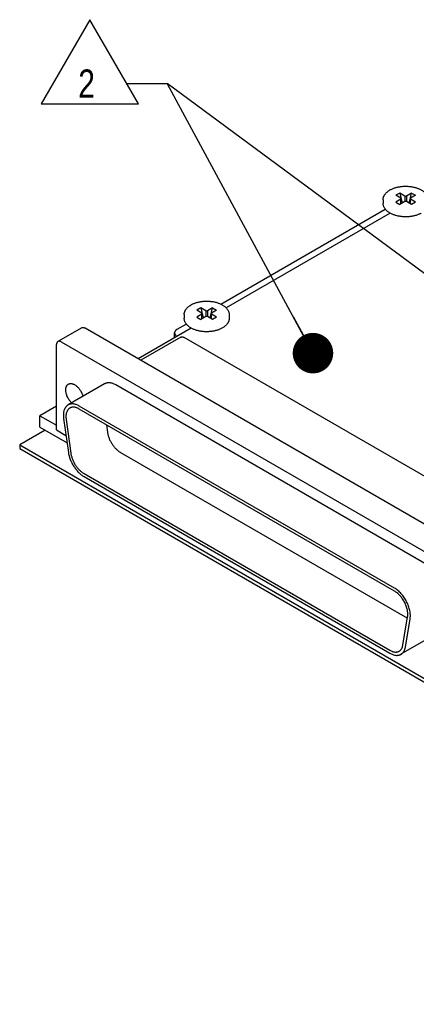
# Model space of a CAD drawing. Header units: inches. Extents: x 0 to 34, y 0 to 22.
# Tile 11 of 21: x 23 to 24.8, y 4.9 to 9.3. Entities that reach past the tile are written whole.
import ezdxf

# ---------------------------------------------------------------- set-up
doc = ezdxf.new("R2010")
doc.units = ezdxf.units.IN
doc.header["$LTSCALE"] = 1.87
doc.header["$MEASUREMENT"] = 0
doc.layers.get('0').update_dxf_attribs({"linetype": 'CONTINUOUS'})
doc.layers.add('DETAIL', color=7, linetype='CONTINUOUS')
doc.styles.get("Standard").update_dxf_attribs({"font": 'txt', "width": 0.8})
doc.dimstyles.get("Standard").update_dxf_attribs({"dimtxt": 0.125, "dimasz": 0.18, "dimexe": 0.18, "dimexo": 0.0625, "dimgap": 0.09, "dimtad": 0, "dimtih": 1, "dimtoh": 1, "dimdec": 3, "dimzin": 4, "dimdsep": 46, "dimtxsty": 'STANDARD', "dimblk": '_FILLED', "dimblk1": '_FILLED', "dimblk2": '_FILLED', "dimcen": 0.09, "dimadec": 0, "dimazin": 0, "dimtol": 1, "dimtp": 0.01, "dimtm": 0.01, "dimtfac": 1, "dimtdec": 3, "dimtofl": 0, "dimtmove": 0, "dimatfit": 3, "dimldrblk": '_FILLED', "dimfxl": 1, "dimtolj": 1, "dimtzin": 4, "dimarcsym": 0})

# ---------------------------------------------------------------- blocks, each defined once
blk = doc.blocks.new('_FILLED')
at = {"color": 0, "linetype": 'BYBLOCK'}
blk.add_solid([(0, 0), (-1, 0.174), (-1, -0.174)], dxfattribs=at)
blk = doc.blocks.new('FLAG_TRIANGLE_BL3', base_point=(23.4197, 9.0705))
at = {"layer": 'DETAIL', "color": 2, "linetype": 'CONTINUOUS'}
for p, q in [((23.3559, 9.2578), (23.1396, 8.8832)), ((23.5722, 8.8832), (23.3559, 9.2578)), ((23.5198, 8.974), (23.6998, 8.974)), ((23.1396, 8.8832), (23.5722, 8.8832))]:
    blk.add_line(p, q, dxfattribs=at)
at = {"layer": 'DETAIL', "color": 2, "linetype": 'CONTINUOUS', "width": 0.8}
blk.add_text('2', height=0.125, dxfattribs=at).set_placement((23.3042, 8.9115))

msp = doc.modelspace()

# ---------------------------------------------------------------- linework, layer by layer
at = {"color": 7, "linetype": 'CONTINUOUS'}
for p, q in [((24.6601, 8.4578), (24.6601, 8.4414)), ((24.7336, 8.4874), (24.7159, 8.4772)), ((24.7388, 8.4639), (24.7159, 8.4772)), ((24.7388, 8.4598), (24.7159, 8.4466)), ((24.7159, 8.4466), (24.7336, 8.4363)), ((24.7336, 8.4874), (24.7446, 8.4427)), ((24.7565, 8.4741), (24.7336, 8.4874)), ((24.7565, 8.4496), (24.7336, 8.4363)), ((24.7388, 8.4394), (24.7388, 8.4639)), ((24.7565, 8.4741), (24.7565, 8.4496)), ((24.7565, 8.4741), (24.7636, 8.4741)), ((24.7636, 8.4496), (24.7565, 8.4496)), ((24.7866, 8.4874), (24.7636, 8.4741)), ((24.7636, 8.4741), (24.7636, 8.4496)), ((24.7866, 8.4363), (24.7636, 8.4496)), ((24.7755, 8.4427), (24.7866, 8.4874)), ((24.8043, 8.4772), (24.7813, 8.4639)), ((24.7813, 8.4394), (24.7813, 8.4639)), ((24.8043, 8.4466), (24.7813, 8.4598)), ((24.7866, 8.4874), (24.8043, 8.4772)), ((24.8043, 8.4466), (24.7866, 8.4363)), ((23.9381, 7.9938), (24.6694, 8.416)), ((24.6915, 8.3977), (23.9624, 7.9768)), ((23.8489, 7.9767), (23.8312, 7.9664)), ((23.8542, 7.9532), (23.8312, 7.9664)), ((23.8489, 7.9767), (23.86, 7.932)), ((23.8719, 7.9634), (23.8489, 7.9767)), ((23.9019, 7.9767), (23.879, 7.9634)), ((23.8909, 7.932), (23.9019, 7.9767)), ((23.9196, 7.9664), (23.8967, 7.9532)), ((23.9019, 7.9767), (23.9196, 7.9664)), ((23.7754, 7.9471), (23.7754, 7.9307)), ((23.8542, 7.9491), (23.8312, 7.9358)), ((23.8312, 7.9358), (23.8489, 7.9256)), ((23.8719, 7.9389), (23.8489, 7.9256)), ((23.8542, 7.9287), (23.8542, 7.9532)), ((23.8719, 7.9634), (23.8719, 7.9389)), ((23.8719, 7.9634), (23.879, 7.9634)), ((23.879, 7.9389), (23.8719, 7.9389)), ((23.879, 7.9634), (23.879, 7.9389)), ((23.9019, 7.9256), (23.879, 7.9389)), ((23.8967, 7.9287), (23.8967, 7.9532)), ((23.9196, 7.9358), (23.8967, 7.9491)), ((23.9196, 7.9358), (23.9019, 7.9256)), ((23.9754, 7.9471), (23.9754, 7.9307)), ((23.3197, 7.8885), (23.2136, 7.8272)), ((25.222, 6.7973), (23.3347, 7.887)), ((23.8069, 7.887), (23.5708, 7.7506)), ((23.7442, 7.8819), (23.7847, 7.9053)), ((23.7606, 7.847), (23.5822, 7.7441)), ((23.7326, 7.8441), (23.7326, 7.8658)), ((25.2591, 6.989), (23.7756, 7.8456)), ((23.2074, 7.4347), (23.2074, 7.8135)), ((23.2286, 7.8258), (25.1159, 6.7361)), ((23.4215, 7.6394), (23.2589, 7.5455)), ((24.873, 6.8253), (23.4715, 7.6345)), ((23.2074, 7.5408), (23.1332, 7.4979)), ((24.7104, 6.7314), (23.3089, 7.5406)), ((24.7104, 6.7183), (23.3089, 7.5275)), ((23.1332, 7.4473), (23.1332, 7.4979)), ((23.1332, 7.4979), (23.2074, 7.4551)), ((23.2393, 7.485), (23.2603, 7.3348)), ((23.1332, 7.4473), (23.2544, 7.3774)), ((23.2504, 7.4808), (23.2715, 7.3306)), ((23.4294, 7.4579), (23.4341, 7.4245)), ((23.1571, 7.4335), (23.0439, 7.3682)), ((23.2074, 7.4347), (23.2497, 7.4102)), ((23.0439, 7.3682), (23.0439, 7.3518)), ((23.0439, 7.3682), (27.3218, 4.898)), ((23.0439, 7.3518), (27.3218, 4.8817)), ((23.4926, 7.3341), (24.7678, 6.5978)), ((23.33, 7.2402), (24.6893, 6.4553)), ((23.33, 7.2271), (24.6893, 6.4423)), ((24.7478, 6.4782), (24.7689, 6.604)), ((24.7589, 6.4695), (24.78, 6.5953)), ((24.9019, 6.5312), (24.7393, 6.4373))]:
    msp.add_line(p, q, dxfattribs=at)
for points, knots in [([(24.6601, 8.4578), (24.6601, 8.4588), (24.6602, 8.4609), (24.6605, 8.464), (24.6612, 8.467), (24.6621, 8.4701), (24.6633, 8.473), (24.6647, 8.476), (24.6663, 8.4788), (24.6688, 8.4826), (24.6725, 8.4871), (24.6777, 8.4921), (24.6837, 8.4968), (24.6881, 8.4996), (24.6904, 8.5009)], [0, 0, 0, 0, 0.056064, 0.112297, 0.16888, 0.225977, 0.283756, 0.342374, 0.401979, 0.46271, 0.58796, 0.718978, 0.856255, 1, 1, 1, 1]), ([(24.6904, 8.5009), (24.6922, 8.5019), (24.6958, 8.5039), (24.7016, 8.5065), (24.7076, 8.5089), (24.7139, 8.511), (24.7205, 8.5129), (24.7272, 8.5144), (24.7341, 8.5157), (24.7412, 8.5166), (24.7484, 8.5173), (24.7556, 8.5176), (24.7628, 8.5177), (24.7701, 8.5174), (24.7773, 8.5168), (24.7844, 8.5159), (24.7913, 8.5147), (24.7981, 8.5132), (24.8047, 8.5115), (24.8111, 8.5094), (24.8172, 8.5071), (24.823, 8.5045), (24.8285, 8.5017), (24.8336, 8.4986), (24.8384, 8.4953), (24.8427, 8.4918), (24.8466, 8.4881), (24.8501, 8.4842), (24.8531, 8.4801), (24.8556, 8.4758), (24.8576, 8.4715), (24.859, 8.467), (24.8599, 8.4624), (24.8601, 8.4593), (24.8601, 8.4578)], [0, 0, 0, 0, 0.03062, 0.062182, 0.094636, 0.127916, 0.161941, 0.196618, 0.231845, 0.267511, 0.303499, 0.339688, 0.375955, 0.412173, 0.448219, 0.48397, 0.519309, 0.554124, 0.588309, 0.62177, 0.654423, 0.686198, 0.71704, 0.746913, 0.775801, 0.803707, 0.830662, 0.856718, 0.881955, 0.906474, 0.930395, 0.953857, 0.977007, 1, 1, 1, 1]), ([(24.8297, 8.3983), (24.828, 8.3973), (24.8243, 8.3954), (24.8186, 8.3927), (24.8125, 8.3903), (24.8062, 8.3882), (24.7997, 8.3864), (24.7929, 8.3848), (24.786, 8.3836), (24.7789, 8.3826), (24.7718, 8.3819), (24.7645, 8.3816), (24.7573, 8.3816), (24.7501, 8.3818), (24.7429, 8.3824), (24.7358, 8.3833), (24.7288, 8.3845), (24.722, 8.386), (24.7154, 8.3878), (24.709, 8.3898), (24.7029, 8.3921), (24.6971, 8.3947), (24.6916, 8.3975), (24.6865, 8.4006), (24.6818, 8.4039), (24.6774, 8.4074), (24.6735, 8.4112), (24.67, 8.4151), (24.667, 8.4191), (24.6645, 8.4234), (24.6626, 8.4278), (24.6611, 8.4323), (24.6603, 8.4368), (24.6601, 8.4399), (24.6601, 8.4414)], [0, 0, 0, 0, 0.03062, 0.062182, 0.094636, 0.127916, 0.161941, 0.196618, 0.231845, 0.267511, 0.303499, 0.339688, 0.375955, 0.412173, 0.448219, 0.48397, 0.519309, 0.554124, 0.588309, 0.62177, 0.654423, 0.686198, 0.71704, 0.746913, 0.775801, 0.803707, 0.830662, 0.856718, 0.881955, 0.906474, 0.930395, 0.953857, 0.977007, 1, 1, 1, 1]), ([(23.7754, 7.9471), (23.7754, 7.9481), (23.7755, 7.9502), (23.7759, 7.9532), (23.7765, 7.9563), (23.7775, 7.9593), (23.7786, 7.9623), (23.78, 7.9652), (23.7816, 7.9681), (23.7841, 7.9719), (23.7878, 7.9764), (23.7931, 7.9814), (23.7991, 7.9861), (23.8035, 7.9889), (23.8057, 7.9902)], [0, 0, 0, 0, 0.056064, 0.112297, 0.16888, 0.225977, 0.283756, 0.342374, 0.401979, 0.46271, 0.58796, 0.718978, 0.856255, 1, 1, 1, 1]), ([(23.8057, 7.9902), (23.8075, 7.9912), (23.8112, 7.9932), (23.8169, 7.9958), (23.8229, 7.9982), (23.8293, 8.0003), (23.8358, 8.0021), (23.8426, 8.0037), (23.8495, 8.0049), (23.8566, 8.0059), (23.8637, 8.0066), (23.8709, 8.0069), (23.8782, 8.0069), (23.8854, 8.0067), (23.8926, 8.0061), (23.8997, 8.0052), (23.9067, 8.004), (23.9135, 8.0025), (23.9201, 8.0008), (23.9264, 7.9987), (23.9326, 7.9964), (23.9384, 7.9938), (23.9438, 7.991), (23.949, 7.9879), (23.9537, 7.9846), (23.9581, 7.9811), (23.962, 7.9774), (23.9655, 7.9734), (23.9685, 7.9694), (23.971, 7.9651), (23.9729, 7.9607), (23.9744, 7.9562), (23.9752, 7.9517), (23.9754, 7.9486), (23.9754, 7.9471)], [0, 0, 0, 0, 0.03062, 0.062182, 0.094636, 0.127916, 0.161941, 0.196618, 0.231845, 0.267511, 0.303499, 0.339688, 0.375955, 0.412173, 0.448219, 0.48397, 0.519309, 0.554124, 0.588309, 0.62177, 0.654423, 0.686198, 0.71704, 0.746913, 0.775801, 0.803707, 0.830662, 0.856718, 0.881955, 0.906474, 0.930395, 0.953857, 0.977007, 1, 1, 1, 1]), ([(23.9451, 7.8876), (23.9433, 7.8866), (23.9397, 7.8846), (23.9339, 7.882), (23.9279, 7.8796), (23.9216, 7.8775), (23.915, 7.8757), (23.9083, 7.8741), (23.9013, 7.8728), (23.8943, 7.8719), (23.8871, 7.8712), (23.8799, 7.8709), (23.8726, 7.8709), (23.8654, 7.8711), (23.8582, 7.8717), (23.8511, 7.8726), (23.8442, 7.8738), (23.8374, 7.8753), (23.8308, 7.877), (23.8244, 7.8791), (23.8183, 7.8814), (23.8125, 7.884), (23.807, 7.8868), (23.8019, 7.8899), (23.7971, 7.8932), (23.7928, 7.8967), (23.7888, 7.9004), (23.7854, 7.9043), (23.7824, 7.9084), (23.7799, 7.9127), (23.7779, 7.9171), (23.7765, 7.9215), (23.7756, 7.9261), (23.7754, 7.9292), (23.7754, 7.9307)], [0, 0, 0, 0, 0.03062, 0.062182, 0.094636, 0.127916, 0.161941, 0.196618, 0.231845, 0.267511, 0.303499, 0.339688, 0.375955, 0.412173, 0.448219, 0.48397, 0.519309, 0.554124, 0.588309, 0.62177, 0.654423, 0.686198, 0.71704, 0.746913, 0.775801, 0.803707, 0.830662, 0.856718, 0.881955, 0.906474, 0.930395, 0.953857, 0.977007, 1, 1, 1, 1]), ([(23.9754, 7.9307), (23.9754, 7.9297), (23.9753, 7.9276), (23.9749, 7.9245), (23.9743, 7.9215), (23.9734, 7.9185), (23.9722, 7.9155), (23.9708, 7.9126), (23.9692, 7.9097), (23.9667, 7.9059), (23.963, 7.9014), (23.9578, 7.8964), (23.9518, 7.8917), (23.9474, 7.8889), (23.9451, 7.8876)], [0, 0, 0, 0, 0.056064, 0.112297, 0.16888, 0.225977, 0.283756, 0.342374, 0.401979, 0.46271, 0.58796, 0.718978, 0.856255, 1, 1, 1, 1]), ([(23.3197, 7.8885), (23.3202, 7.8888), (23.3212, 7.8893), (23.3229, 7.8897), (23.3247, 7.8899), (23.3266, 7.8899), (23.3286, 7.8895), (23.3306, 7.8889), (23.3327, 7.8881), (23.334, 7.8874), (23.3347, 7.887)], [0, 0, 0, 0, 0.10801, 0.218057, 0.331993, 0.45135, 0.57727, 0.710495, 0.85139, 1, 1, 1, 1]), ([(23.7442, 7.8819), (23.7433, 7.8814), (23.7416, 7.8803), (23.7393, 7.8785), (23.7373, 7.8766), (23.7356, 7.8746), (23.7343, 7.8725), (23.7335, 7.8707), (23.733, 7.8692), (23.7328, 7.8681), (23.7327, 7.8669), (23.7326, 7.8662), (23.7326, 7.8658)], [0, 0, 0, 0, 0.148577, 0.289443, 0.422641, 0.548537, 0.667873, 0.78179, 0.837226, 0.89191, 0.946084, 1, 1, 1, 1]), ([(23.7326, 7.8658), (23.7326, 7.8651), (23.7327, 7.8637), (23.7333, 7.8615), (23.7342, 7.8594), (23.7354, 7.8574), (23.7369, 7.8554), (23.7388, 7.8536), (23.7409, 7.8518), (23.7425, 7.8508), (23.7433, 7.8502)], [0, 0, 0, 0, 0.108906, 0.219713, 0.334162, 0.453716, 0.579489, 0.712234, 0.852364, 1, 1, 1, 1]), ([(23.7606, 7.847), (23.7611, 7.8473), (23.7621, 7.8478), (23.7638, 7.8483), (23.7656, 7.8485), (23.7675, 7.8484), (23.7695, 7.8481), (23.7715, 7.8475), (23.7736, 7.8467), (23.7749, 7.846), (23.7756, 7.8456)], [0, 0, 0, 0, 0.10801, 0.218057, 0.331993, 0.45135, 0.57727, 0.710495, 0.85139, 1, 1, 1, 1]), ([(23.2136, 7.8272), (23.2131, 7.827), (23.2122, 7.8263), (23.2109, 7.8251), (23.2099, 7.8236), (23.209, 7.8219), (23.2083, 7.8201), (23.2078, 7.818), (23.2075, 7.8158), (23.2074, 7.8143), (23.2074, 7.8135)], [0, 0, 0, 0, 0.108013, 0.218062, 0.332, 0.451358, 0.577277, 0.710501, 0.851393, 1, 1, 1, 1]), ([(23.2286, 7.8258), (23.228, 7.8261), (23.2266, 7.8269), (23.2245, 7.8277), (23.2225, 7.8283), (23.2206, 7.8286), (23.2187, 7.8287), (23.2169, 7.8285), (23.2152, 7.828), (23.2141, 7.8275), (23.2136, 7.8272)], [0, 0, 0, 0, 0.14861, 0.289505, 0.42273, 0.54865, 0.668007, 0.781943, 0.89199, 1, 1, 1, 1]), ([(23.2488, 7.6124), (23.2488, 7.6139), (23.2489, 7.6168), (23.2495, 7.6209), (23.2504, 7.6247), (23.2517, 7.6282), (23.2531, 7.6308), (23.2544, 7.6327), (23.2554, 7.634), (23.2566, 7.6352), (23.2578, 7.6363), (23.259, 7.6372), (23.2599, 7.6378), (23.2604, 7.6381)], [0, 0, 0, 0, 0.148566, 0.289421, 0.422608, 0.548494, 0.66782, 0.725403, 0.781809, 0.83724, 0.89192, 0.946089, 1, 1, 1, 1]), ([(23.2604, 7.6381), (23.261, 7.6384), (23.2622, 7.639), (23.2641, 7.6398), (23.2661, 7.6403), (23.2682, 7.6406), (23.2704, 7.6407), (23.2726, 7.6407), (23.2749, 7.6404), (23.2773, 7.6399), (23.2797, 7.6392), (23.283, 7.6381), (23.2872, 7.6361), (23.2921, 7.6331), (23.297, 7.6294), (23.3017, 7.625), (23.3063, 7.6202), (23.3105, 7.6148), (23.3145, 7.6091), (23.318, 7.6031), (23.321, 7.5968), (23.3236, 7.5905), (23.3249, 7.5861), (23.3255, 7.584)], [0, 0, 0, 0, 0.021477, 0.043121, 0.065091, 0.087537, 0.11059, 0.134363, 0.158949, 0.184418, 0.210822, 0.238193, 0.295849, 0.357351, 0.422422, 0.490623, 0.56139, 0.634066, 0.70793, 0.782221, 0.856165, 0.929001, 1, 1, 1, 1]), ([(23.4715, 7.6345), (23.4693, 7.6358), (23.4648, 7.6381), (23.4579, 7.641), (23.4512, 7.6429), (23.4446, 7.644), (23.4393, 7.6442), (23.4352, 7.6439), (23.4322, 7.6434), (23.4294, 7.6428), (23.4267, 7.6419), (23.424, 7.6408), (23.4223, 7.6399), (23.4215, 7.6394)], [0, 0, 0, 0, 0.148569, 0.289427, 0.422615, 0.548501, 0.667827, 0.72541, 0.781814, 0.837244, 0.891923, 0.946091, 1, 1, 1, 1]), ([(23.2747, 7.5546), (23.2727, 7.5566), (23.269, 7.5607), (23.264, 7.5674), (23.2596, 7.5746), (23.2558, 7.5821), (23.2532, 7.5886), (23.2516, 7.5938), (23.2506, 7.5977), (23.2498, 7.6015), (23.2492, 7.6052), (23.2489, 7.6089), (23.2488, 7.6113), (23.2488, 7.6124)], [0, 0, 0, 0, 0.125891, 0.255394, 0.386577, 0.517428, 0.64595, 0.70876, 0.770296, 0.830357, 0.888761, 0.945352, 1, 1, 1, 1]), ([(23.2589, 7.5455), (23.2579, 7.545), (23.2559, 7.5437), (23.2532, 7.5415), (23.2507, 7.539), (23.2484, 7.5362), (23.2463, 7.5331), (23.2438, 7.5286), (23.2417, 7.5236), (23.2402, 7.5183), (23.2393, 7.5141), (23.2387, 7.5096), (23.2383, 7.505), (23.2381, 7.5002), (23.2382, 7.4952), (23.2386, 7.4901), (23.239, 7.4867), (23.2393, 7.485)], [0, 0, 0, 0, 0.051395, 0.103157, 0.15564, 0.209173, 0.264053, 0.320537, 0.439031, 0.501427, 0.566019, 0.632854, 0.701942, 0.773262, 0.846766, 0.922379, 1, 1, 1, 1]), ([(23.2669, 7.5317), (23.266, 7.5312), (23.2644, 7.5301), (23.2621, 7.5283), (23.26, 7.5262), (23.2581, 7.5238), (23.2563, 7.5213), (23.2542, 7.5175), (23.2525, 7.5133), (23.2512, 7.5088), (23.2505, 7.5052), (23.2499, 7.5015), (23.2496, 7.4976), (23.2495, 7.4936), (23.2496, 7.4879), (23.25, 7.4837), (23.2504, 7.4808)], [0, 0, 0, 0, 0.051397, 0.103161, 0.155646, 0.209182, 0.264064, 0.32055, 0.439049, 0.501448, 0.566043, 0.63288, 0.701971, 0.773295, 0.846802, 1, 1, 1, 1]), ([(23.3089, 7.5406), (23.3066, 7.5419), (23.3021, 7.5442), (23.2953, 7.547), (23.2885, 7.549), (23.282, 7.5501), (23.2766, 7.5503), (23.2726, 7.55), (23.2696, 7.5495), (23.2668, 7.5489), (23.264, 7.548), (23.2614, 7.5469), (23.2597, 7.546), (23.2589, 7.5455)], [0, 0, 0, 0, 0.148569, 0.289427, 0.422615, 0.548501, 0.667827, 0.72541, 0.781814, 0.837244, 0.891923, 0.946091, 1, 1, 1, 1]), ([(23.3089, 7.5275), (23.307, 7.5286), (23.3032, 7.5306), (23.2974, 7.533), (23.2918, 7.5346), (23.2863, 7.5355), (23.2818, 7.5357), (23.2784, 7.5354), (23.2759, 7.535), (23.2735, 7.5345), (23.2712, 7.5337), (23.269, 7.5328), (23.2676, 7.5321), (23.2669, 7.5317)], [0, 0, 0, 0, 0.148569, 0.289427, 0.422615, 0.548501, 0.667827, 0.72541, 0.781814, 0.837244, 0.891923, 0.94609, 1, 1, 1, 1]), ([(23.4341, 7.4245), (23.4344, 7.4224), (23.4352, 7.418), (23.4367, 7.4114), (23.4387, 7.4047), (23.4411, 7.398), (23.4439, 7.3914), (23.447, 7.3848), (23.4505, 7.3784), (23.4544, 7.3722), (23.4585, 7.3662), (23.4628, 7.3604), (23.4674, 7.355), (23.4722, 7.35), (23.4771, 7.3453), (23.4822, 7.3411), (23.4873, 7.3373), (23.4908, 7.3351), (23.4926, 7.3341)], [0, 0, 0, 0, 0.05933, 0.120481, 0.183198, 0.2472, 0.312185, 0.377832, 0.443814, 0.509797, 0.575445, 0.64043, 0.704434, 0.767153, 0.828305, 0.887637, 0.944928, 1, 1, 1, 1]), ([(23.2603, 7.3348), (23.2607, 7.3322), (23.2616, 7.327), (23.2635, 7.3191), (23.2658, 7.3112), (23.2687, 7.3032), (23.272, 7.2953), (23.2757, 7.2875), (23.2799, 7.2799), (23.2844, 7.2725), (23.2893, 7.2653), (23.2945, 7.2585), (23.3, 7.252), (23.3057, 7.246), (23.3115, 7.2405), (23.3176, 7.2355), (23.3237, 7.231), (23.3279, 7.2283), (23.33, 7.2271)], [0, 0, 0, 0, 0.05933, 0.120481, 0.183198, 0.2472, 0.312185, 0.377832, 0.443814, 0.509797, 0.575445, 0.64043, 0.704434, 0.767153, 0.828305, 0.887637, 0.944928, 1, 1, 1, 1]), ([(23.2715, 7.3306), (23.2718, 7.3285), (23.2725, 7.3241), (23.2741, 7.3175), (23.2761, 7.3108), (23.2785, 7.3041), (23.2813, 7.2975), (23.2844, 7.2909), (23.2879, 7.2845), (23.2917, 7.2783), (23.2958, 7.2723), (23.3002, 7.2665), (23.3048, 7.2611), (23.3096, 7.2561), (23.3145, 7.2514), (23.3195, 7.2472), (23.3247, 7.2434), (23.3282, 7.2412), (23.33, 7.2402)], [0, 0, 0, 0, 0.05933, 0.120481, 0.183198, 0.2472, 0.312185, 0.377832, 0.443814, 0.509797, 0.575445, 0.64043, 0.704434, 0.767153, 0.828305, 0.887637, 0.944928, 1, 1, 1, 1]), ([(24.78, 6.5953), (24.7805, 6.5981), (24.7809, 6.6023), (24.7811, 6.6081), (24.781, 6.6141), (24.7804, 6.622), (24.7788, 6.6316), (24.7764, 6.6414), (24.7732, 6.6513), (24.7693, 6.6612), (24.7646, 6.671), (24.7594, 6.6805), (24.7535, 6.6897), (24.7472, 6.6984), (24.7404, 6.7065), (24.7333, 6.7139), (24.7259, 6.7206), (24.7183, 6.7265), (24.713, 6.7299), (24.7104, 6.7314)], [0, 0, 0, 0, 0.052038, 0.079232, 0.107187, 0.165264, 0.226027, 0.28913, 0.354158, 0.420645, 0.488089, 0.555962, 0.623728, 0.690853, 0.756816, 0.821129, 0.883344, 0.943072, 1, 1, 1, 1]), ([(24.7689, 6.604), (24.7693, 6.6064), (24.7696, 6.6099), (24.7698, 6.6147), (24.7697, 6.6198), (24.7692, 6.6264), (24.7678, 6.6345), (24.7658, 6.6427), (24.7631, 6.6511), (24.7598, 6.6594), (24.756, 6.6676), (24.7515, 6.6756), (24.7466, 6.6833), (24.7413, 6.6906), (24.7356, 6.6974), (24.7296, 6.7037), (24.7234, 6.7093), (24.717, 6.7142), (24.7126, 6.717), (24.7104, 6.7183)], [0, 0, 0, 0, 0.052038, 0.079232, 0.107187, 0.165264, 0.226027, 0.28913, 0.354158, 0.420645, 0.488089, 0.555962, 0.623728, 0.690853, 0.756816, 0.821129, 0.883344, 0.943072, 1, 1, 1, 1]), ([(24.7313, 6.4512), (24.7324, 6.4518), (24.7344, 6.4532), (24.7373, 6.4557), (24.7398, 6.4586), (24.7421, 6.4618), (24.744, 6.4655), (24.7454, 6.4687), (24.7463, 6.4715), (24.7471, 6.4744), (24.7475, 6.4767), (24.7478, 6.4782)], [0, 0, 0, 0, 0.113222, 0.227746, 0.344802, 0.465487, 0.590719, 0.721224, 0.788643, 0.857562, 1, 1, 1, 1]), ([(24.6893, 6.4553), (24.6912, 6.4542), (24.695, 6.4523), (24.7008, 6.4499), (24.7064, 6.4482), (24.7119, 6.4473), (24.7164, 6.4472), (24.7198, 6.4474), (24.7223, 6.4478), (24.7247, 6.4484), (24.727, 6.4491), (24.7292, 6.45), (24.7306, 6.4508), (24.7313, 6.4512)], [0, 0, 0, 0, 0.148569, 0.289427, 0.422615, 0.548501, 0.667827, 0.72541, 0.781814, 0.837244, 0.891923, 0.94609, 1, 1, 1, 1]), ([(24.6893, 6.4423), (24.6916, 6.441), (24.6961, 6.4386), (24.7029, 6.4358), (24.7097, 6.4338), (24.7162, 6.4327), (24.7216, 6.4325), (24.7256, 6.4329), (24.7286, 6.4333), (24.7314, 6.434), (24.7342, 6.4349), (24.7368, 6.436), (24.7385, 6.4368), (24.7393, 6.4373)], [0, 0, 0, 0, 0.148569, 0.289427, 0.422615, 0.548501, 0.667827, 0.72541, 0.781814, 0.837244, 0.891923, 0.94609, 1, 1, 1, 1]), ([(24.7393, 6.4373), (24.7406, 6.438), (24.743, 6.4397), (24.7464, 6.4427), (24.7495, 6.4461), (24.7521, 6.45), (24.7544, 6.4543), (24.756, 6.4582), (24.7571, 6.4615), (24.7581, 6.465), (24.7586, 6.4677), (24.7589, 6.4695)], [0, 0, 0, 0, 0.113222, 0.227746, 0.344802, 0.465487, 0.590719, 0.721224, 0.788643, 0.857562, 1, 1, 1, 1])]:
    msp.add_open_spline(points, degree=3, knots=knots, dxfattribs=at)

# ---------------------------------------------------------------- block references
at = {"layer": 'DETAIL', "color": 2, "linetype": 'CONTINUOUS'}
msp.add_blockref('FLAG_TRIANGLE_BL3', (23.4197, 9.0705), dxfattribs=at)

# ---------------------------------------------------------------- leaders
for points in [[(24.3481, 7.7758), (23.6998, 8.974)], [(26.5814, 6.8454), (23.6998, 8.974)]]:
    msp.add_leader(points, dimstyle='STANDARD', override={"dimtad": 0, "dimldrblk": 'DOT'}, dxfattribs=at)

doc.saveas('drawing.dxf')
